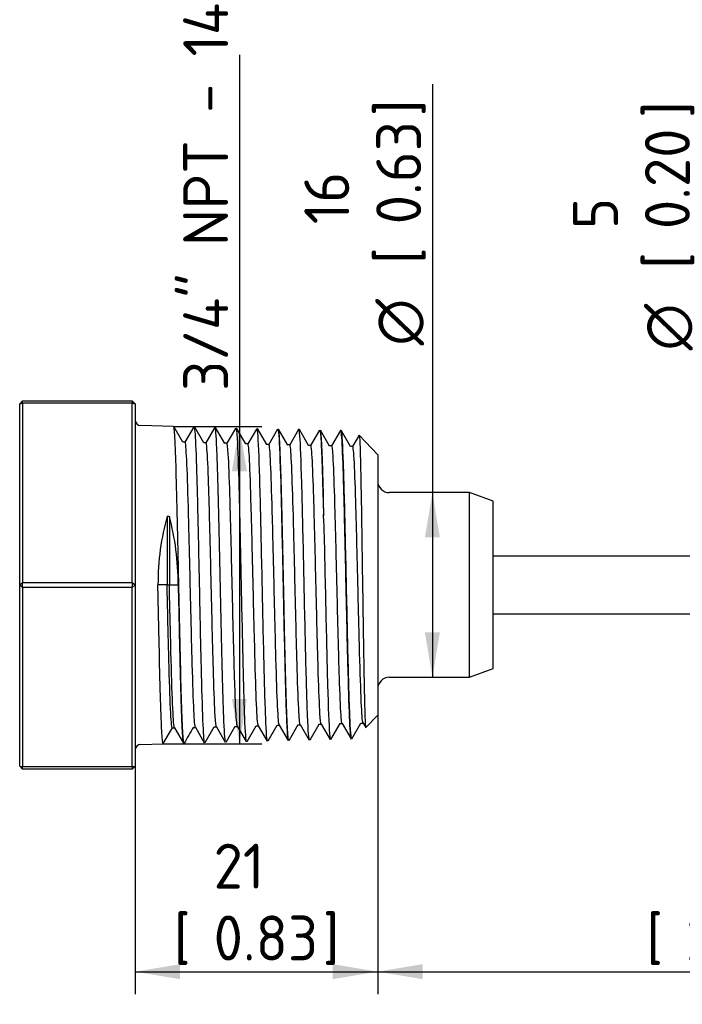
# Paper-space layout 'Sheet1' of a CAD drawing. Header units: millimetres. Extents: x 0 to 296, y -72 to 205.
# Tile 10 of 13: x 134 to 185, y 55 to 132. Entities that reach past the tile are written whole.
import ezdxf
from ezdxf.enums import TextEntityAlignment as Align

# ---------------------------------------------------------------- set-up
doc = ezdxf.new("R2010")
doc.units = ezdxf.units.MM
doc.layers.add('Default', color=7, linetype='Continuous')
doc.layers.add('SRV_NPT', color=7, linetype='Continuous')
doc.styles.add('SEACAD_Solid_Edge_ISO', font='seiso.ttf')
doc.styles.add('SEACAD_Solid_Edge_ISO1_Symbols', font='semeci1.ttf')
doc.dimstyles.new('Rheonics_Publish', dxfattribs={"dimtxt": 3.5, "dimasz": 3.5, "dimexe": 1.75, "dimexo": 0, "dimgap": 0.875, "dimtad": 1, "dimdec": 1, "dimlfac": 1.111111, "dimdsep": 46, "dimtxsty": 'SEACAD_Solid_Edge_ISO', "dimblk1": '_SE_FILLED', "dimblk2": '_SE_FILLED', "dimsah": 1, "dimcen": 1.75, "dimazin": 0, "dimtfac": 0.5, "dimtdec": 3, "dimtmove": 0, "dimatfit": 3, "dimfxl": 1, "dimarcsym": 0})

# ---------------------------------------------------------------- blocks, each defined once
blk = doc.blocks.new('SE2')
at = {"layer": 'SRV_NPT', "color": 7, "linetype": 'Continuous'}
for p, q in [((133.674, 102.016), (133.899, 102.241)), ((133.899, 102.241), (142.449, 102.241)), ((133.899, 102.046), (133.899, 102.241)), ((142.449, 102.241), (142.449, 102.046)), ((142.449, 102.241), (142.674, 102.016)), ((133.674, 102.016), (133.899, 102.046)), ((133.674, 87.886), (133.674, 102.016)), ((142.449, 102.046), (133.899, 102.046)), ((133.899, 102.046), (133.899, 88.081)), ((142.449, 88.081), (142.449, 102.046)), ((142.449, 102.046), (142.674, 102.016)), ((142.674, 102.016), (142.674, 87.886)), ((145.667, 100.251), (143.113, 100.316)), ((146.391, 99.005), (145.679, 100.237)), ((147.243, 100.207), (146.548, 99.004)), ((147.314, 100.192), (147.304, 100.209)), ((148.024, 98.962), (147.314, 100.192)), ((148.853, 100.125), (148.181, 98.963)), ((148.933, 100.167), (148.874, 100.168)), ((149.657, 98.921), (148.937, 100.167)), ((150.49, 100.092), (149.819, 98.931)), ((151.29, 98.88), (150.58, 100.109)), ((152.119, 100.043), (151.452, 98.889)), ((152.923, 98.838), (152.203, 100.084)), ((153.775, 100.041), (153.08, 98.838)), ((154.556, 98.795), (153.845, 100.025)), ((155.408, 99.998), (154.718, 98.804)), ((155.464, 99.999), (155.406, 100.001)), ((156.188, 98.753), (155.468, 99.999)), ((157.041, 99.957), (156.346, 98.754)), ((157.822, 98.711), (157.111, 99.941)), ((158.673, 99.916), (157.983, 98.721)), ((158.731, 99.915), (158.671, 99.917)), ((159.454, 98.671), (158.743, 99.901)), ((160.122, 99.554), (159.616, 98.68)), ((161.574, 98.036), (160.133, 99.553)), ((146.559, 99.014), (146.386, 99.014)), ((148.191, 98.972), (148.019, 98.972)), ((149.824, 98.931), (149.652, 98.931)), ((151.457, 98.889), (151.285, 98.889)), ((153.09, 98.847), (152.918, 98.847)), ((154.723, 98.804), (154.551, 98.804)), ((156.356, 98.762), (156.183, 98.762)), ((157.989, 98.721), (157.816, 98.721)), ((159.622, 98.68), (159.449, 98.68)), ((161.574, 98.036), (161.574, 77.736)), ((168.72, 95.086), (162.474, 95.086)), ((168.72, 80.686), (168.72, 95.086)), ((170.574, 94.411), (168.72, 95.086)), ((170.574, 81.361), (170.574, 94.411)), ((145.166, 93.257), (145.166, 87.886)), ((145.334, 93.228), (145.334, 87.886)), ((198.762, 90.136), (170.574, 90.136)), ((133.674, 87.886), (133.899, 88.081)), ((133.674, 73.756), (133.674, 87.886)), ((133.674, 87.886), (133.899, 87.691)), ((133.899, 88.081), (142.449, 88.081)), ((133.899, 87.691), (133.899, 88.081)), ((142.449, 87.691), (133.899, 87.691)), ((133.899, 87.691), (133.899, 73.726)), ((142.449, 88.081), (142.449, 87.691)), ((142.449, 88.081), (142.674, 87.886)), ((142.449, 87.691), (142.674, 87.886)), ((142.449, 73.726), (142.449, 87.691)), ((142.674, 87.886), (142.674, 73.756)), ((144.447, 87.886), (144.443, 87.886)), ((145.161, 87.886), (144.447, 87.886)), ((145.161, 87.886), (145.334, 87.886)), ((145.334, 87.886), (146.024, 87.886)), ((170.574, 85.636), (198.762, 85.636)), ((162.474, 80.686), (168.72, 80.686)), ((168.72, 80.686), (170.574, 81.361)), ((160.649, 76.762), (161.574, 77.736)), ((147.197, 76.778), (147.37, 76.778)), ((147.365, 76.787), (148.06, 75.584)), ((148.128, 75.597), (148.835, 76.82)), ((148.83, 76.82), (149.003, 76.82)), ((148.997, 76.83), (149.693, 75.627)), ((149.763, 75.642), (150.474, 76.872)), ((150.463, 76.863), (150.636, 76.863)), ((150.63, 76.872), (151.326, 75.669)), ((151.394, 75.681), (152.101, 76.905)), ((152.096, 76.905), (152.268, 76.905)), ((152.263, 76.914), (152.958, 75.711)), ((153.028, 75.724), (153.734, 76.946)), ((153.729, 76.946), (153.901, 76.946)), ((153.896, 76.955), (154.591, 75.752)), ((154.661, 75.766), (155.372, 76.997)), ((155.361, 76.987), (155.534, 76.987)), ((155.529, 76.997), (156.224, 75.794)), ((156.295, 75.809), (157, 77.03)), ((156.995, 77.03), (157.167, 77.03)), ((157.162, 77.039), (157.857, 75.836)), ((157.926, 75.85), (158.638, 77.082)), ((158.627, 77.073), (158.8, 77.073)), ((158.795, 77.081), (159.49, 75.878)), ((159.559, 75.891), (160.266, 77.115)), ((160.26, 77.115), (160.433, 77.115)), ((160.427, 77.124), (160.636, 76.762)), ((144.864, 75.517), (145.575, 76.746)), ((145.564, 76.737), (145.737, 76.737)), ((145.732, 76.745), (146.427, 75.542)), ((143.113, 75.456), (144.851, 75.501)), ((133.899, 73.531), (133.674, 73.756)), ((133.674, 73.756), (133.899, 73.726)), ((133.899, 73.726), (142.449, 73.726)), ((133.899, 73.531), (133.899, 73.726)), ((142.449, 73.726), (142.674, 73.756)), ((142.674, 73.756), (142.449, 73.531)), ((142.449, 73.726), (142.449, 73.531)), ((142.449, 73.531), (133.899, 73.531))]:
    blk.add_line(p, q, dxfattribs=at)
for centre, radius, start, end in [((143.124, 100.766), 0.45, 180, 268.53), ((162.474, 95.986), 0.9, 180, 270), ((162.474, 79.786), 0.9, 90, 180), ((171.873, 61.713), 28.907, 148.56761, 151.38603), ((143.124, 75.006), 0.45, 91.47, 180)]:
    blk.add_arc(centre, radius, start, end, dxfattribs=at)
for centre, major_axis, ratio, start_param, end_param in [((151.505, 87.886), (0, 12.213), 0.577819, 1.115505, 1.570796), ((138.783, 87.886), (0, 12.54), 0.577414, 4.712389, 5.152454)]:
    blk.add_ellipse(centre, major_axis=major_axis, ratio=ratio, start_param=start_param, end_param=end_param, dxfattribs=at)
for points, knots in [([(146.483, 75.544), (146.47, 75.543), (146.456, 75.595), (146.408, 75.948), (146.376, 76.507), (146.308, 78.143), (146.275, 79.231), (146.226, 81.136), (146.208, 81.826), (146.174, 83.25), (146.158, 83.991), (146.109, 86.305), (146.074, 87.934), (146.007, 91.066), (145.975, 92.608), (145.907, 95.355), (145.875, 96.59), (145.825, 98.064), (145.807, 98.502), (145.774, 99.231), (145.758, 99.525), (145.725, 99.972), (145.708, 100.124), (145.686, 100.219), (145.681, 100.234), (145.676, 100.242)], [0.84051354, 0.84051354, 0.84051354, 0.84051354, 0.84375, 0.84375, 0.8515625, 0.8515625, 0.859375, 0.859375, 0.86328125, 0.86328125, 0.8671875, 0.8671875, 0.875, 0.875, 0.8828125, 0.8828125, 0.890625, 0.890625, 0.89453125, 0.89453125, 0.8984375, 0.8984375, 0.90234375, 0.90234375, 0.90349428, 0.90349428, 0.90349428, 0.90349428]), ([(147.258, 100.208), (147.279, 100.208), (147.341, 99.85), (147.446, 97.473), (147.57, 92.427), (147.695, 86.343), (147.819, 80.616), (147.942, 76.557), (148.024, 75.581), (148.065, 75.583), (148.065, 75.583)], [0.10989041, 0.10989041, 0.10989041, 0.10989041, 0.11550276, 0.12672029, 0.13793488, 0.14914655, 0.1603553, 0.17156114, 0.18276409, 0.18276512, 0.18276512, 0.18276512, 0.18276512]), ([(148.873, 100.168), (148.918, 100.167), (149.009, 99.017), (149.146, 94.311), (149.283, 87.886), (149.421, 81.466), (149.559, 76.768), (149.652, 75.625), (149.698, 75.625)], [0.25539117, 0.25539117, 0.25539117, 0.25539117, 0.26748221, 0.27957118, 0.29165671, 0.30373878, 0.31581738, 0.32789251, 0.32789251, 0.32789251, 0.32789251]), ([(150.523, 100.124), (150.555, 100.121), (150.633, 99.439), (150.758, 95.785), (150.899, 89.383), (151.042, 82.424), (151.186, 77.025), (151.283, 75.665), (151.332, 75.667)], [0.40034872, 0.40034872, 0.40034872, 0.40034872, 0.40883594, 0.42118185, 0.43372222, 0.44645663, 0.45938467, 0.47250513, 0.47250513, 0.47250513, 0.47250513]), ([(152.141, 100.081), (152.169, 100.079), (152.246, 99.508), (152.372, 96.011), (152.52, 89.384), (152.668, 82.324), (152.816, 77.015), (152.915, 75.707), (152.965, 75.709)], [0.54446079, 0.54446079, 0.54446079, 0.54446079, 0.55175972, 0.5647808, 0.57774825, 0.59066208, 0.60352231, 0.61632896, 0.61632896, 0.61632896, 0.61632896]), ([(153.788, 100.039), (153.813, 100.038), (153.887, 99.548), (154.01, 96.288), (154.158, 89.712), (154.305, 82.56), (154.451, 77.104), (154.548, 75.749), (154.597, 75.751)], [0.68805333, 0.68805333, 0.68805333, 0.68805333, 0.69456895, 0.70759455, 0.72061606, 0.7336335, 0.7466469, 0.75965625, 0.75965625, 0.75965625, 0.75965625]), ([(154.648, 75.752), (154.641, 75.752), (154.633, 75.767), (154.608, 75.866), (154.591, 76.011), (154.557, 76.451), (154.541, 76.751), (154.49, 77.843), (154.455, 78.859), (154.389, 81.272), (154.353, 82.696), (154.303, 84.955), (154.286, 85.743), (154.252, 87.319), (154.235, 88.108), (154.2, 89.69), (154.183, 90.482), (154.15, 92), (154.134, 92.736), (154.081, 94.868), (154.049, 96.124), (153.998, 97.668), (153.98, 98.118), (153.946, 98.888), (153.929, 99.21), (153.889, 99.795), (153.865, 99.99), (153.841, 100.032)], [0.20920473, 0.20920473, 0.20920473, 0.20920473, 0.2109375, 0.2109375, 0.21484375, 0.21484375, 0.21875, 0.21875, 0.2265625, 0.2265625, 0.234375, 0.234375, 0.23828125, 0.23828125, 0.2421875, 0.2421875, 0.24609375, 0.24609375, 0.25, 0.25, 0.2578125, 0.2578125, 0.26171875, 0.26171875, 0.265625, 0.265625, 0.27111866, 0.27111866, 0.27111866, 0.27111866]), ([(155.406, 99.997), (155.431, 99.996), (155.505, 99.508), (155.629, 96.259), (155.778, 89.705), (155.928, 82.579), (156.078, 77.138), (156.18, 75.796), (156.23, 75.793)], [0.83113612, 0.83113612, 0.83113612, 0.83113612, 0.83762806, 0.85060921, 0.86358628, 0.87655925, 0.88952812, 0.90249286, 0.90249286, 0.90249286, 0.90249286]), ([(157.055, 99.958), (157.061, 99.958), (157.082, 99.921), (157.119, 99.646), (157.165, 98.947), (157.21, 97.921), (157.254, 96.605), (157.298, 95.057), (157.327, 93.866), (157.359, 93.272)], [0.974593, 0.974593, 0.974593, 0.974593, 0.97626174, 0.98030125, 0.98430749, 0.98828048, 0.99222023, 0.99612673, 0.99999925, 0.99999925, 0.99999925, 0.99999925]), ([(157.359, 93.273), (157.368, 93.981), (157.351, 94.664), (157.317, 95.915), (157.3, 96.488), (157.247, 98.05), (157.216, 98.845), (157.163, 99.598), (157.145, 99.77), (157.121, 99.909), (157.114, 99.936), (157.107, 99.949)], [0.00000133, 0.00000133, 0.00000133, 0.00000133, 0.00390625, 0.00390625, 0.0078125, 0.0078125, 0.015625, 0.015625, 0.01953125, 0.01953125, 0.02121977, 0.02121977, 0.02121977, 0.02121977]), ([(158.67, 99.915), (158.691, 99.915), (158.754, 99.565), (158.859, 97.245), (158.985, 92.319), (159.112, 86.38), (159.24, 80.79), (159.368, 76.826), (159.454, 75.878), (159.496, 75.876), (159.496, 75.876)], [0.5430529, 0.5430529, 0.5430529, 0.5430529, 0.5682869, 0.6187315, 0.6691625, 0.71958, 0.7699839, 0.8203742, 0.8707507, 0.8707562, 0.8707562, 0.8707562, 0.8707562]), ([(159.547, 75.88), (159.535, 75.879), (159.523, 75.914), (159.487, 76.147), (159.46, 76.474), (159.409, 77.454), (159.385, 78.088), (159.334, 79.646), (159.308, 80.542), (159.258, 82.533), (159.233, 83.622), (159.155, 87.006), (159.105, 89.47), (159.004, 93.899), (158.952, 95.905), (158.853, 98.804), (158.801, 99.689), (158.744, 99.903), (158.738, 99.915), (158.731, 99.915)], [0.1104379, 0.1104379, 0.1104379, 0.1104379, 0.125, 0.125, 0.15625, 0.15625, 0.1875, 0.1875, 0.21875, 0.21875, 0.25, 0.25, 0.3125, 0.3125, 0.375, 0.375, 0.4375, 0.4375, 0.4459038, 0.4459038, 0.4459038, 0.4459038]), ([(160.129, 99.556), (160.133, 99.552), (160.155, 99.47), (160.194, 98.756), (160.245, 96.824), (160.29, 94.286), (160.335, 91.497), (160.377, 88.516), (160.413, 86.104), (160.45, 83.631), (160.485, 81.453), (160.525, 79.415), (160.572, 77.564), (160.613, 76.793), (160.64, 76.754), (160.644, 76.758)], [0.2757226, 0.2757226, 0.2757226, 0.2757226, 0.2869284, 0.3326282, 0.3781087, 0.4146911, 0.4536037, 0.489592, 0.5245949, 0.5415736, 0.5838724, 0.6136394, 0.6433081, 0.7027222, 0.7127328, 0.7127328, 0.7127328, 0.7127328]), ([(147.365, 76.787), (147.326, 76.856), (147.287, 77.303), (147.205, 78.943), (147.163, 80.2), (147.078, 83.223), (147.035, 84.986), (146.95, 88.607), (146.907, 90.46), (146.822, 93.824), (146.78, 95.33), (146.695, 97.641), (146.652, 98.444), (146.593, 98.943), (146.576, 99.014), (146.559, 99.014)], [0.87036684, 0.87036684, 0.87036684, 0.87036684, 0.87782649, 0.87782649, 0.88597139, 0.88597139, 0.89411629, 0.89411629, 0.90226119, 0.90226119, 0.91040609, 0.91040609, 0.918551, 0.918551, 0.92181526, 0.92181526, 0.92181526, 0.92181526]), ([(148.997, 76.83), (148.967, 76.884), (148.937, 77.164), (148.864, 78.352), (148.821, 79.462), (148.736, 82.262), (148.693, 83.948), (148.608, 87.503), (148.566, 89.367), (148.481, 92.837), (148.438, 94.439), (148.353, 97.005), (148.311, 97.966), (148.243, 98.811), (148.217, 98.972), (148.191, 98.972)], [0.76611005, 0.76611005, 0.76611005, 0.76611005, 0.77194279, 0.77194279, 0.78008769, 0.78008769, 0.78823259, 0.78823259, 0.79637749, 0.79637749, 0.80452239, 0.80452239, 0.81266729, 0.81266729, 0.81756922, 0.81756922, 0.81756922, 0.81756922]), ([(150.63, 76.872), (150.608, 76.91), (150.586, 77.065), (150.522, 77.857), (150.479, 78.812), (150.394, 81.362), (150.352, 82.956), (150.267, 86.411), (150.224, 88.268), (150.139, 91.81), (150.097, 93.492), (150.012, 96.286), (149.969, 97.396), (149.893, 98.644), (149.858, 98.93), (149.824, 98.931)], [0.66185703, 0.66185703, 0.66185703, 0.66185703, 0.66605908, 0.66605908, 0.67420398, 0.67420398, 0.68234888, 0.68234888, 0.69049378, 0.69049378, 0.69863868, 0.69863868, 0.70678358, 0.70678358, 0.71331985, 0.71331985, 0.71331985, 0.71331985]), ([(152.263, 76.914), (152.25, 76.937), (152.236, 77.003), (152.18, 77.463), (152.138, 78.253), (152.053, 80.533), (152.01, 82.019), (151.925, 85.341), (151.883, 87.173), (151.798, 90.754), (151.755, 92.499), (151.67, 95.492), (151.628, 96.738), (151.543, 98.437), (151.5, 98.888), (151.457, 98.889), (151.457, 98.889), (151.457, 98.889)], [0.55761157, 0.55761157, 0.55761157, 0.55761157, 0.56017537, 0.56017537, 0.56832027, 0.56832027, 0.57646518, 0.57646518, 0.58461008, 0.58461008, 0.59275498, 0.59275498, 0.60089988, 0.60089988, 0.60904478, 0.60904478, 0.60904582, 0.60904582, 0.60904582, 0.60904582]), ([(153.896, 76.955), (153.891, 76.963), (153.886, 76.978), (153.839, 77.172), (153.796, 77.792), (153.711, 79.78), (153.669, 81.146), (153.584, 84.305), (153.541, 86.094), (153.456, 89.678), (153.414, 91.469), (153.328, 94.631), (153.286, 96), (153.201, 97.994), (153.158, 98.617), (153.107, 98.83), (153.099, 98.847), (153.09, 98.847)], [0.45335959, 0.45335959, 0.45335959, 0.45335959, 0.45429167, 0.45429167, 0.46243657, 0.46243657, 0.47058147, 0.47058147, 0.47872637, 0.47872637, 0.48687127, 0.48687127, 0.49501617, 0.49501617, 0.50316107, 0.50316107, 0.50480137, 0.50480137, 0.50480137, 0.50480137]), ([(155.529, 76.997), (155.49, 77.067), (155.451, 77.504), (155.37, 79.111), (155.327, 80.344), (155.242, 83.31), (155.2, 85.041), (155.114, 88.593), (155.072, 90.412), (154.987, 93.712), (154.944, 95.19), (154.859, 97.457), (154.817, 98.245), (154.757, 98.735), (154.74, 98.805), (154.723, 98.804)], [0.34911547, 0.34911547, 0.34911547, 0.34911547, 0.35655286, 0.35655286, 0.36469776, 0.36469776, 0.37284266, 0.37284266, 0.38098756, 0.38098756, 0.38913246, 0.38913246, 0.39727736, 0.39727736, 0.40054998, 0.40054998, 0.40054998, 0.40054998]), ([(157.162, 77.039), (157.131, 77.092), (157.101, 77.367), (157.028, 78.532), (156.985, 79.622), (156.9, 82.368), (156.858, 84.023), (156.773, 87.51), (156.73, 89.339), (156.645, 92.743), (156.603, 94.315), (156.518, 96.833), (156.475, 97.776), (156.407, 98.604), (156.382, 98.761), (156.356, 98.762)], [0.24483541, 0.24483541, 0.24483541, 0.24483541, 0.25066916, 0.25066916, 0.25881406, 0.25881406, 0.26695896, 0.26695896, 0.27510386, 0.27510386, 0.28324876, 0.28324876, 0.29139366, 0.29139366, 0.29627997, 0.29627997, 0.29627997, 0.29627997]), ([(158.795, 77.081), (158.773, 77.118), (158.751, 77.27), (158.686, 78.048), (158.644, 78.984), (158.559, 81.486), (158.516, 83.05), (158.431, 86.439), (158.389, 88.261), (158.304, 91.736), (158.261, 93.386), (158.176, 96.127), (158.134, 97.215), (158.057, 98.439), (158.023, 98.72), (157.989, 98.721)], [0.14057119, 0.14057119, 0.14057119, 0.14057119, 0.14478545, 0.14478545, 0.15293035, 0.15293035, 0.16107525, 0.16107525, 0.16922015, 0.16922015, 0.17736505, 0.17736505, 0.18550995, 0.18550995, 0.19204183, 0.19204183, 0.19204183, 0.19204183]), ([(160.427, 77.124), (160.414, 77.147), (160.401, 77.212), (160.345, 77.662), (160.302, 78.437), (160.217, 80.673), (160.175, 82.131), (160.09, 85.39), (160.047, 87.187), (159.962, 90.699), (159.92, 92.411), (159.835, 95.347), (159.792, 96.569), (159.707, 98.236), (159.664, 98.679), (159.622, 98.68), (159.622, 98.68), (159.622, 98.68)], [0.03635425, 0.03635425, 0.03635425, 0.03635425, 0.03890174, 0.03890174, 0.04704664, 0.04704664, 0.05519154, 0.05519154, 0.06333644, 0.06333644, 0.07148135, 0.07148135, 0.07962625, 0.07962625, 0.08777115, 0.08777115, 0.08777865, 0.08777865, 0.08777865, 0.08777865]), ([(157.914, 75.841), (157.89, 75.84), (157.865, 75.999), (157.79, 76.971), (157.74, 78.307), (157.662, 80.987), (157.637, 81.986), (157.588, 84.145), (157.562, 85.27), (157.51, 87.614), (157.486, 88.786), (157.436, 91.098), (157.41, 92.226), (157.359, 93.271)], [0.7820386, 0.7820386, 0.7820386, 0.7820386, 0.8125, 0.8125, 0.875, 0.875, 0.90625, 0.90625, 0.9375, 0.9375, 0.96875, 0.96875, 0.9999951, 0.9999951, 0.9999951, 0.9999951]), ([(144.851, 75.5), (144.848, 75.5), (144.845, 75.503), (144.809, 75.561), (144.774, 75.921), (144.725, 76.887), (144.709, 77.274), (144.676, 78.181), (144.658, 78.703), (144.608, 80.407), (144.576, 81.769), (144.509, 84.694), (144.476, 86.285), (144.443, 87.886)], [0.96806515, 0.96806515, 0.96806515, 0.96806515, 0.96875, 0.96875, 0.9765625, 0.9765625, 0.98046875, 0.98046875, 0.984375, 0.984375, 0.9921875, 0.9921875, 1, 1, 1, 1]), ([(145.564, 76.737), (145.556, 76.736), (145.547, 76.754), (145.496, 76.967), (145.454, 77.599), (145.369, 79.625), (145.326, 81.017), (145.241, 84.236), (145.199, 86.059), (145.156, 87.886)], [0.97424733, 0.97424733, 0.97424733, 0.97424733, 0.97584646, 0.97584646, 0.98389764, 0.98389764, 0.99194882, 0.99194882, 1, 1, 1, 1]), ([(145.732, 76.745), (145.727, 76.754), (145.722, 76.768), (145.674, 76.967), (145.632, 77.599), (145.547, 79.625), (145.504, 81.017), (145.419, 84.236), (145.377, 86.059), (145.334, 87.886)], [0.97460947, 0.97460947, 0.97460947, 0.97460947, 0.9755653, 0.9755653, 0.9837102, 0.9837102, 0.9918551, 0.9918551, 1, 1, 1, 1]), ([(146.024, 87.886), (146.031, 87.541), (146.046, 86.86), (146.067, 85.859), (146.087, 84.9), (146.107, 83.986), (146.127, 83.122), (146.146, 82.31), (146.164, 81.552), (146.181, 80.848), (146.198, 80.198), (146.215, 79.603), (146.231, 79.06), (146.246, 78.569), (146.261, 78.128), (146.275, 77.733), (146.288, 77.384), (146.301, 77.075), (146.313, 76.806), (146.325, 76.573), (146.336, 76.373), (146.347, 76.203), (146.356, 76.06), (146.366, 75.941), (146.374, 75.843), (146.383, 75.765), (146.39, 75.702), (146.397, 75.654), (146.403, 75.617), (146.409, 75.59), (146.414, 75.571), (146.419, 75.558), (146.423, 75.549), (146.426, 75.545), (146.429, 75.542), (146.431, 75.541), (146.432, 75.541), (146.433, 75.541), (146.433, 75.541)], [0, 0, 0, 0, 0.00196998, 0.00388606, 0.00574823, 0.0075565, 0.00931087, 0.01101136, 0.01265796, 0.01425067, 0.01578951, 0.01727447, 0.01870555, 0.02008277, 0.02140613, 0.02267562, 0.02389126, 0.02505303, 0.02616096, 0.02721503, 0.02821526, 0.02916164, 0.03005417, 0.03089287, 0.03167772, 0.03240874, 0.03308593, 0.03370927, 0.03427879, 0.03479448, 0.03525633, 0.03566436, 0.03601856, 0.03631893, 0.03656548, 0.0367582, 0.03689709, 0.03689809, 0.03689809, 0.03689809, 0.03689809])]:
    blk.add_open_spline(points, degree=3, knots=knots, dxfattribs=at)
blk.add_open_spline([(145.166, 93.257), (145.25, 93.242), (145.334, 93.228)], degree=2, dxfattribs=at)
blk = doc.blocks.new('DMBLK10')
at = {"layer": 'Default', "linetype": 'Continuous'}
for points in [[(186.186, 93.636), (186.769, 90.136), (187.353, 93.636)], [(186.186, 82.136), (187.353, 82.136), (186.769, 85.636)]]:
    blk.add_hatch(color=7, dxfattribs=at).paths.add_polyline_path(points)
at = {"layer": 'Default', "color": 7, "linetype": 'Continuous'}
blk.add_line((186.769, 126.796), (186.769, 78.636), dxfattribs=at)
for s, style, p in [(']', 'SEACAD_Solid_Edge_ISO', (182.394, 124.298)), ('0.20', 'SEACAD_Solid_Edge_ISO', (182.394, 115.628)), ('5', 'SEACAD_Solid_Edge_ISO', (176.794, 115.628)), ('[', 'SEACAD_Solid_Edge_ISO', (182.394, 112.526)), ('O', 'SEACAD_Solid_Edge_ISO1_Symbols', (182.394, 106.178))]:
    blk.add_text(s, height=3.5, rotation=90, dxfattribs=dict(at, style=style)).set_placement(p, align=Align.TOP_LEFT)
blk = doc.blocks.new('_SE_FILLED')
at = {"color": 0}
blk.add_line((0, 0), (-1, 0), dxfattribs=at)
blk.add_solid([(0, 0), (-1, -0.1665), (-1, 0.1665), (0, 0)], dxfattribs=at)
blk = doc.blocks.new('DMBLK11')
at = {"layer": 'Default', "linetype": 'Continuous'}
for points in [[(165.248, 91.586), (166.414, 91.586), (165.831, 95.086)], [(165.248, 84.186), (165.831, 80.686), (166.414, 84.186)]]:
    blk.add_hatch(color=7, dxfattribs=at).paths.add_polyline_path(points)
at = {"layer": 'Default', "color": 7, "linetype": 'Continuous'}
blk.add_line((165.831, 126.934), (165.831, 80.686), dxfattribs=at)
for s, style, p in [(']', 'SEACAD_Solid_Edge_ISO', (161.456, 124.436)), ('0.63', 'SEACAD_Solid_Edge_ISO', (161.456, 116.004)), ('16', 'SEACAD_Solid_Edge_ISO', (155.856, 116.004)), ('[', 'SEACAD_Solid_Edge_ISO', (161.456, 112.902)), ('O', 'SEACAD_Solid_Edge_ISO1_Symbols', (161.456, 106.554))]:
    blk.add_text(s, height=3.5, rotation=90, dxfattribs=dict(at, style=style)).set_placement(p, align=Align.TOP_LEFT)
blk = doc.blocks.new('DMBLK12')
at = {"layer": 'Default', "linetype": 'Continuous'}
for points in [[(146.174, 57.155), (146.174, 58.322), (142.674, 57.738)], [(158.074, 57.155), (161.574, 57.738), (158.074, 58.322)]]:
    blk.add_hatch(color=7, dxfattribs=at).paths.add_polyline_path(points)
at = {"layer": 'Default', "color": 7, "linetype": 'Continuous'}
for p, q in [((161.574, 77.736), (161.574, 55.988)), ((142.674, 73.756), (142.674, 55.988)), ((142.674, 57.738), (161.574, 57.738))]:
    blk.add_line(p, q, dxfattribs=at)
at = {"layer": 'Default', "color": 7, "linetype": 'Continuous', "style": 'SEACAD_Solid_Edge_ISO'}
for s, p in [('21', (148.783, 67.713)), ('[', (145.681, 62.113)), ('0.83', (148.783, 62.113)), (']', (157.295, 62.113))]:
    blk.add_text(s, height=3.5, dxfattribs=at).set_placement(p, align=Align.TOP_LEFT)
blk = doc.blocks.new('DMBLK13')
at = {"layer": 'Default', "linetype": 'Continuous'}
for points in [[(151.376, 96.751), (150.793, 100.251), (150.21, 96.751)], [(151.376, 79.001), (150.21, 79.001), (150.793, 75.501)]]:
    blk.add_hatch(color=7, dxfattribs=at).paths.add_polyline_path(points)
at = {"layer": 'Default', "color": 7, "linetype": 'Continuous'}
for p, q in [((150.793, 129.202), (150.793, 75.501)), ((145.667, 100.251), (152.543, 100.251)), ((144.851, 75.501), (152.543, 75.501))]:
    blk.add_line(p, q, dxfattribs=at)
at = {"layer": 'Default', "color": 7, "linetype": 'Continuous', "style": 'SEACAD_Solid_Edge_ISO'}
blk.add_text('3/4" NPT - 14', height=3.5, rotation=90, dxfattribs=at).set_placement((146.418, 103.016), align=Align.TOP_LEFT)
blk = doc.blocks.new('DMBLK14')
at = {"layer": 'Default', "linetype": 'Continuous'}
for points in [[(165.074, 57.155), (165.074, 58.322), (161.574, 57.738)], [(212.971, 57.155), (216.471, 57.738), (212.971, 58.322)]]:
    blk.add_hatch(color=7, dxfattribs=at).paths.add_polyline_path(points)
at = {"layer": 'Default', "color": 7, "linetype": 'Continuous'}
for p, q in [((216.471, 85.861), (216.471, 55.988)), ((161.574, 77.736), (161.574, 55.988)), ((161.574, 57.738), (216.471, 57.738))]:
    blk.add_line(p, q, dxfattribs=at)
at = {"layer": 'Default', "color": 7, "linetype": 'Continuous', "style": 'SEACAD_Solid_Edge_ISO'}
for s, p in [('61', (185.602, 67.713)), ('[', (182.5, 62.113)), ('2.40', (185.602, 62.113)), (']', (194.273, 62.113))]:
    blk.add_text(s, height=3.5, dxfattribs=at).set_placement(p, align=Align.TOP_LEFT)
blk = doc.blocks.new('DMBLK15')
at = {"layer": 'Default', "linetype": 'Continuous'}
for points in [[(53.618, 43.463), (53.618, 44.63), (50.118, 44.047)], [(212.971, 43.463), (216.471, 44.047), (212.971, 44.63)]]:
    blk.add_hatch(color=7, dxfattribs=at).paths.add_polyline_path(points)
at = {"layer": 'Default', "color": 7, "linetype": 'Continuous'}
for p, q in [((216.471, 85.861), (216.471, 42.297)), ((50.118, 76.006), (50.118, 42.297)), ((50.118, 44.047), (216.471, 44.047))]:
    blk.add_line(p, q, dxfattribs=at)
at = {"layer": 'Default', "color": 7, "linetype": 'Continuous', "style": 'SEACAD_Solid_Edge_ISO'}
for s, p in [('185', (129.715, 54.022)), ('[', (126.613, 48.422)), ('7.28', (129.715, 48.422)), (']', (138.704, 48.422))]:
    blk.add_text(s, height=3.5, dxfattribs=at).set_placement(p, align=Align.TOP_LEFT)

psp = doc.layouts.new('Sheet1')

# ---------------------------------------------------------------- block references
at = {"layer": 'Default'}
psp.add_blockref('SE2', (0, 0), dxfattribs=at)

# ---------------------------------------------------------------- dimensions: what is measured, and where the dimension line sits
at = {"layer": 'Default', "color": 7, "linetype": 'Continuous'}
for base, p1, p2, angle, text, picture, middle, dimtype in [((150.793, 75.501), (145.667, 100.251), (144.851, 75.501), 90, '\\A1;3/4" NPT - 14 {}', 'DMBLK13', (150.793, 101.791), 160), ((165.831, 95.086), (168.72, 95.086), (168.72, 80.686), 270, '\\A1;%%C <> ', 'DMBLK11', (165.831, 105.329), 161), ((186.769, 90.136), (198.762, 90.136), (198.762, 85.636), 270, '\\A1;%%C <> ', 'DMBLK10', (186.769, 104.953), 161)]:
    dim = psp.add_linear_dim(base=base, p1=p1, p2=p2, angle=angle, text=text, dimstyle='Rheonics_Publish', override={"dimpost": '\\X'}, dxfattribs=at)
    dim.commit()
    dim.dimension.update_dxf_attribs({"geometry": picture, "text_midpoint": middle, "dimtype": dimtype})
for base, p1, p2, override, picture, middle in [((216.471, 44.047), (50.118, 76.006), (216.471, 85.861), {"dimdec": 0, "dimpost": '\\X'}, 'DMBLK15', (133.294, 44.047)), ((216.471, 57.738), (161.574, 77.736), (216.471, 85.861), {"dimpost": '\\X'}, 'DMBLK14', (189.023, 57.738)), ((161.574, 57.738), (142.674, 73.756), (161.574, 77.736), {"dimpost": '\\X'}, 'DMBLK12', (152.124, 57.738))]:
    dim = psp.add_linear_dim(base=base, p1=p1, p2=p2, text='\\A1;<> ', dimstyle='Rheonics_Publish', override=override, dxfattribs=at)
    dim.commit()
    dim.dimension.update_dxf_attribs({"geometry": picture, "text_midpoint": middle, "dimtype": 160})

doc.saveas('drawing.dxf')
